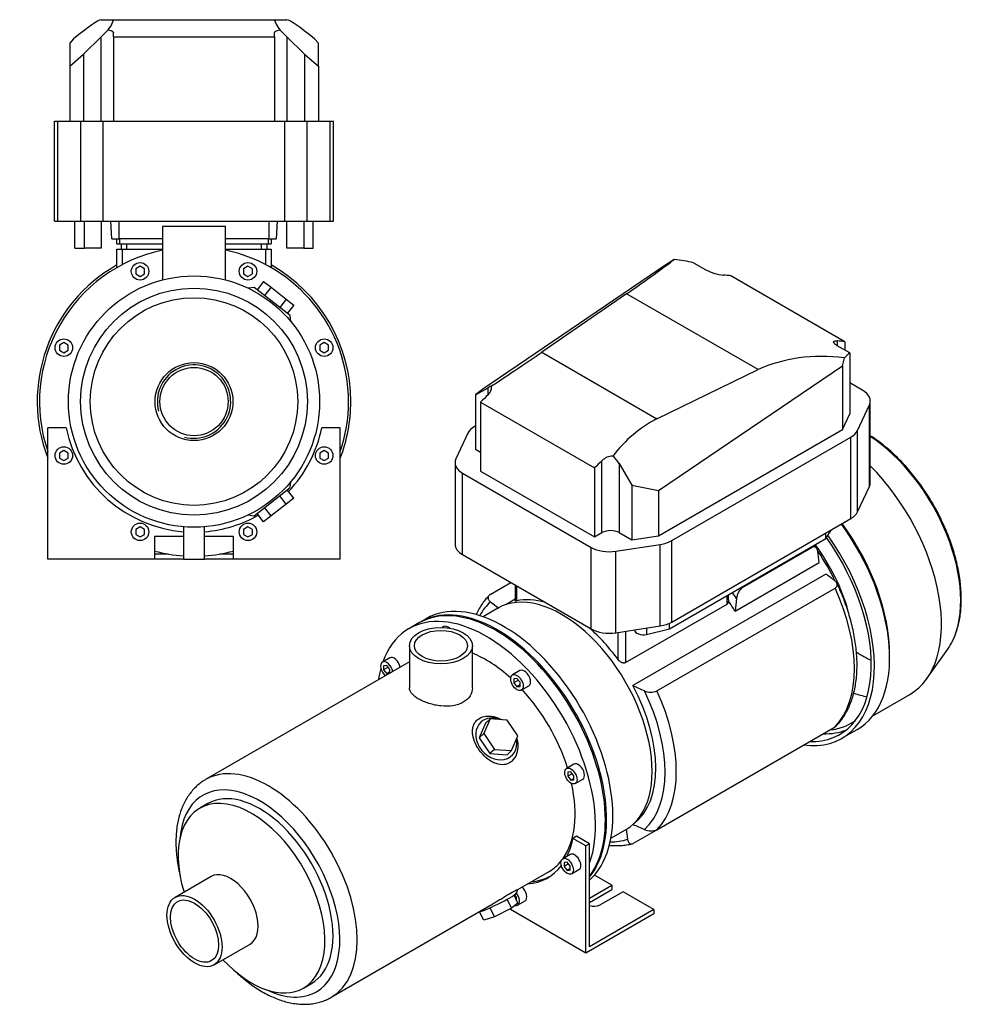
# Model space of a CAD drawing. Header units: millimetres. Extents: x 47 to 1176, y 12 to 803.
# Tile 2 of 2: x 636 to 1176, y 12 to 574. Entities that reach past the tile are written whole.
import ezdxf

# ---------------------------------------------------------------- set-up
doc = ezdxf.new("R2010")
doc.units = ezdxf.units.MM
for name, color, linetype in [('CARCASSA_MEC_90', 7, 'Continuous'), ('COPRIVENTOLA_MEC', 7, 'Continuous'), ('CORPO_MH_3-5_[7]', 7, 'Continuous'), ('FLANGIA_MOTORE_T', 7, 'Continuous'), ('STAFFA_3-5-9_INT', 7, 'Continuous'), ('VFD_SEMPL', 7, 'Continuous')]:
    doc.layers.add(name, color=color, linetype=linetype)

# ---------------------------------------------------------------- blocks, each defined once
blk = doc.blocks.new('SE')
at = {"layer": 'CARCASSA_MEC_90', "color": 7, "linetype": 'Continuous'}
for p, q in [((1049.22, 250.12), (1088.75, 272.95)), ((1044.95, 236.66), (1093.03, 264.42)), ((905.08, 246.1), (916.92, 252.94)), ((1096.84, 257.82), (986.53, 194.13)), ((919.26, 251.59), (919.26, 242.5)), ((920.14, 251.08), (920.14, 242.5)), ((1000.33, 191.11), (1102.09, 249.86)), ((905.24, 241.98), (909.96, 238.41)), ((919.26, 243.41), (913.97, 240.35)), ((1040.35, 240.73), (1040.35, 245.53)), ((1041.23, 243.17), (1041.23, 246.04)), ((1045.74, 243.9), (1044.95, 236.66)), ((982.37, 207.25), (1040.35, 240.73)), ((982.37, 225.15), (982.37, 207.25)), ((978.13, 209.03), (978.13, 224.49)), ((1000.33, 111.91), (1102.09, 170.65)), ((986.47, 114.78), (986.65, 114.88)), ((982.79, 112.22), (983.52, 106.41)), ((987, 104.21), (1000.33, 111.91))]:
    blk.add_line(p, q, dxfattribs=at)
for centre, radius, start, end in [((285.59, 166.22), 813.39, 6.93431, 7.38313), ((608.07, -392.34), 813.39, 52.61687, 53.06569), ((1054.33, 243.18), 8.62, 126.351, 175.2134), ((1039.34, 242.32), 1.89, 302.4688, 0.1836), ((1478.71, 1304.17), 1214.25, 246.08791, 246.43153), ((996.87, 199.03), 8.65, 244.8702, 293.5654), ((1478.71, 1224.97), 1214.25, 246.08791, 246.43153), ((996.87, 119.8), 8.62, 244.7866, 293.649)]:
    blk.add_arc(centre, radius, start, end, dxfattribs=at)
for centre, major_axis, start_param, end_param in [((1054.46, 237.75), (-41.5, 71.88), -1.409461, -1.403895), ((1063.33, 242.87), (-35, 60.62), 4.288973, 4.910665), ((1061.21, 241.65), (-36.25, 62.79), 4.578267, 4.846001), ((1014.93, 214.93), (-41.5, 71.88), -1.409461, -1.403895), ((1054.46, 237.75), (41.5, -71.88), 0.161335, 1.409461), ((949.22, 176.99), (-39.43, 68.3), 0.123076, 0.332793), ((949.13, 176.94), (-36.25, 62.79), 5.74462, 6.098847), ((1010.65, 212.46), (-36.25, 62.79), 4.764971, 4.858829), ((1011.45, 212.92), (-39.43, 68.3), -1.44772, -1.395062), ((949.13, 176.94), (-36.25, 62.79), 4.896727, 5.250954), ((948.43, 176.53), (36.25, -62.79), 0.067278, 1.518214), ((949.22, 176.99), (39.43, -68.3), 0.123076, 1.44772), ((952.7, 179), (41.5, -71.88), 0.161335, 1.409461), ((949.22, 176.99), (39.43, -68.3), 5.950393, 6.160109)]:
    blk.add_ellipse(centre, major_axis=major_axis, ratio=0.57735, start_param=start_param, end_param=end_param, dxfattribs=at)
for points, knots in [([(1092.24, 270.74), (1092.17, 271.23), (1092.06, 271.67), (1091.79, 272.25), (1091.68, 272.43), (1091.44, 272.74), (1091.31, 272.87), (1091.01, 273.1), (1090.84, 273.19), (1090.48, 273.31), (1090.29, 273.35), (1089.98, 273.35), (1089.88, 273.34), (1089.66, 273.31), (1089.55, 273.28), (1089.22, 273.18), (1088.99, 273.08), (1088.75, 272.95)], [0, 0, 0, 0, 0.25, 0.25, 0.375, 0.375, 0.5, 0.5, 0.625, 0.625, 0.75, 0.75, 0.8125, 0.8125, 0.875, 0.875, 1, 1, 1, 1]), ([(1091.64, 272.47), (1091.53, 272.63), (1091.11, 273.25), (1090.66, 273.88), (1090.3, 274.38)], [0, 0, 0, 0, 0.00503941, 0.02296517, 0.02296517, 0.02296517, 0.02296517]), ([(1102.09, 249.86), (1102.32, 249.99), (1102.52, 250.14), (1102.85, 250.45), (1102.99, 250.63), (1103.2, 250.98), (1103.27, 251.16), (1103.34, 251.54), (1103.35, 251.72), (1103.3, 252.1), (1103.25, 252.28), (1103.1, 252.65), (1103, 252.83), (1102.76, 253.17), (1102.62, 253.34), (1102.29, 253.67), (1102.12, 253.82), (1101.92, 253.97)], [0, 0, 0, 0, 0.125, 0.125, 0.25, 0.25, 0.375, 0.375, 0.5, 0.5, 0.625, 0.625, 0.75, 0.75, 0.875, 0.875, 1, 1, 1, 1]), ([(1102.73, 171.17), (1103.39, 171.86), (1104.65, 173.18), (1106.55, 175.71), (1108.33, 178.56), (1109.91, 181.66), (1111.28, 184.98), (1112.42, 188.52), (1113.33, 192.25), (1114, 196.16), (1114.44, 200.23), (1114.64, 204.45), (1114.6, 208.8), (1114.32, 213.25), (1113.81, 217.79), (1113.07, 222.41), (1112.1, 227.08), (1110.91, 231.79), (1109.51, 236.51), (1107.89, 241.25), (1106.08, 245.93), (1104.42, 249.82), (1103.44, 251.88), (1103.09, 252.6)], [0, 0, 0, 0, 0.038609, 0.086267, 0.134299, 0.182743, 0.231593, 0.280806, 0.330318, 0.380054, 0.429942, 0.479921, 0.52994, 0.579959, 0.629954, 0.679914, 0.729831, 0.779706, 0.82954, 0.879338, 0.929103, 0.978843, 1, 1, 1, 1]), ([(904.43, 245.58), (903.77, 244.89), (902.51, 243.58), (900.61, 241.05), (898.83, 238.2), (897.72, 236.02), (897.18, 234.82), (897.12, 234.69)], [0, 0, 0, 0, 0.0385463, 0.0862138, 0.1342564, 0.1827107, 0.1884423, 0.1884423, 0.1884423, 0.1884423]), ([(905.08, 246.1), (904.84, 245.97), (904.65, 245.82), (904.31, 245.5), (904.17, 245.33), (903.97, 244.98), (903.9, 244.79), (903.82, 244.42), (903.82, 244.23), (903.86, 243.86), (903.91, 243.67), (904.06, 243.31), (904.16, 243.13), (904.4, 242.78), (904.55, 242.61), (904.87, 242.29), (905.05, 242.13), (905.24, 241.98)], [0, 0, 0, 0, 0.125, 0.125, 0.25, 0.25, 0.375, 0.375, 0.5, 0.5, 0.625, 0.625, 0.75, 0.75, 0.875, 0.875, 1, 1, 1, 1]), ([(920.14, 242.5), (919.88, 242.45), (919.68, 242.42), (919.45, 242.41), (919.39, 242.41), (919.31, 242.43), (919.28, 242.45), (919.27, 242.48), (919.26, 242.49), (919.26, 242.49)], [0, 0, 0, 0, 0.25, 0.25, 0.375, 0.375, 0.5, 0.5, 0.5325569, 0.5325569, 0.5325569, 0.5325569]), ([(982.37, 207.25), (982.21, 207.16), (982.04, 207.1), (981.68, 207.02), (981.48, 207.01), (981.09, 207.04), (980.89, 207.07), (980.49, 207.18), (980.29, 207.26), (979.91, 207.44), (979.72, 207.55), (979.36, 207.79), (979.18, 207.92), (978.68, 208.35), (978.38, 208.67), (978.13, 209.03)], [0, 0, 0, 0, 0.125, 0.125, 0.25, 0.25, 0.375, 0.375, 0.5, 0.5, 0.625, 0.625, 0.75, 0.75, 1, 1, 1, 1]), ([(1102.76, 171.17), (1102.74, 171.15), (1102.71, 171.12), (1102.52, 170.94), (1102.32, 170.79), (1102.09, 170.65)], [0.8566348, 0.8566348, 0.8566348, 0.8566348, 0.875, 0.875, 1, 1, 1, 1]), ([(973.08, 103.03), (974.13, 102.92), (976.35, 102.77), (979.66, 102.82), (983.08, 103.17), (985.07, 103.62), (986.24, 103.89)], [0.810659, 0.810659, 0.810659, 0.810659, 0.8540649, 0.9032224, 0.951961, 1, 1, 1, 1]), ([(983.52, 106.41), (983.58, 105.92), (983.7, 105.48), (983.96, 104.91), (984.07, 104.73), (984.31, 104.42), (984.44, 104.28), (984.74, 104.06), (984.91, 103.96), (985.27, 103.84), (985.46, 103.81), (985.77, 103.81), (985.88, 103.82), (986.09, 103.85), (986.2, 103.87), (986.53, 103.97), (986.77, 104.07), (987, 104.21)], [0, 0, 0, 0, 0.25, 0.25, 0.375, 0.375, 0.5, 0.5, 0.625, 0.625, 0.75, 0.75, 0.8125, 0.8125, 0.875, 0.875, 1, 1, 1, 1])]:
    blk.add_open_spline(points, degree=3, knots=knots, dxfattribs=at)
blk.add_open_spline([(1041.23, 243.17), (1041.23, 242.89), (1041.23, 242.61), (1041.22, 242.33)], degree=3, dxfattribs=at)
at = {"layer": 'COPRIVENTOLA_MEC', "color": 7, "linetype": 'Continuous'}
for p, q in [((1154.5, 198.16), (1166.41, 215.02)), ((1133.23, 210.11), (1133.23, 211.99)), ((1123.62, 176.93), (1144.75, 189.13)), ((1105.99, 164.1), (1114.68, 169.12))]:
    blk.add_line(p, q, dxfattribs=at)
for centre, major_axis, start_param, end_param in [((1118.5, 274.73), (-39.15, 67.81), 3.509237, 5.431673), ((1101.12, 264.69), (-43.63, 75.56), 3.141593, 5.149732), ((1069.91, 246.67), (-44.78, 77.55), 3.141593, 4.897445), ((1071.53, 247.61), (-43.63, 75.56), 3.926991, 4.902382), ((1061.21, 241.65), (-44.78, 77.55), 2.725859, 4.878242), ((1061.21, 241.65), (-43.52, 75.39), 2.796644, 4.874897), ((1118.5, 274.73), (-39.15, 67.81), 3.401888, 3.509237), ((1117.07, 273.9), (-38.19, 66.15), -3.978979, -3.822098), ((1100.81, 264.51), (-42.37, 73.4), -3.727248, -3.594739), ((1068.99, 246.14), (-42.38, 73.4), 2.882539, 3.199703), ((1068.99, 246.14), (-43.52, 75.39), 2.796644, 3.05212)]:
    blk.add_ellipse(centre, major_axis=major_axis, ratio=0.57735, start_param=start_param, end_param=end_param, dxfattribs=at)
blk.add_open_spline([(1169.23, 219.84), (1169.39, 220.14), (1170.02, 221.32), (1171.01, 223.84), (1172.11, 227.19), (1172.98, 230.78), (1173.61, 234.54), (1174.02, 238.47), (1174.19, 242.54), (1174.12, 246.74), (1173.82, 251.05), (1173.3, 255.45), (1172.54, 259.93), (1171.56, 264.46), (1170.36, 269.03), (1168.95, 273.62), (1167.33, 278.22), (1165.51, 282.79), (1163.5, 287.33), (1161.31, 291.82), (1158.93, 296.23), (1156.4, 300.56), (1153.7, 304.78), (1150.86, 308.88), (1147.89, 312.84), (1144.8, 316.64), (1141.59, 320.27), (1138.29, 323.72), (1134.9, 326.97), (1131.44, 330), (1127.92, 332.81), (1124.82, 335.05), (1122.9, 336.32), (1122.17, 336.79)], degree=3, knots=[0, 0, 0, 0, 0.0073902, 0.0340548, 0.0608542, 0.0877608, 0.1147453, 0.1417804, 0.1688439, 0.1959187, 0.22299, 0.2500513, 0.2770989, 0.3041314, 0.3311488, 0.358152, 0.3851425, 0.4121224, 0.4390938, 0.4660591, 0.4930208, 0.5199813, 0.5469431, 0.5739078, 0.6008782, 0.6278568, 0.654846, 0.6818483, 0.7088661, 0.7359014, 0.7629557, 0.7900299, 0.8065247, 0.8065247, 0.8065247, 0.8065247], dxfattribs=at)
at = {"layer": 'CORPO_MH_3-5_[7]', "color": 7, "linetype": 'Continuous'}
for p, q in [((864.35, 229.9), (858.69, 226.63)), ((878.54, 227.83), (877.6, 227.3)), ((858.94, 216.91), (858.94, 192.91)), ((894.94, 192.91), (894.94, 216.91)), ((847.73, 210.05), (843.49, 207.6)), ((858.94, 207.72), (742.49, 140.49)), ((845.99, 205.63), (844.22, 205.47)), ((844.22, 205.47), (844.22, 203.11)), ((846.81, 204.6), (844.22, 203.11)), ((844.22, 203.11), (845.99, 200.91)), ((847.75, 203.43), (845.99, 205.63)), ((847.75, 201.26), (847.75, 203.43)), ((922.1, 202.68), (917.86, 200.23)), ((847.75, 201.93), (845.99, 200.91)), ((845.99, 200.91), (847.36, 201.03)), ((920.36, 198.26), (918.59, 198.1)), ((918.59, 198.1), (918.59, 195.74)), ((921.18, 197.24), (918.59, 195.74)), ((922.13, 196.06), (920.36, 198.26)), ((918.59, 195.74), (920.36, 193.54)), ((922.13, 194.56), (920.36, 193.54)), ((920.36, 193.54), (922.13, 193.7)), ((922.13, 193.7), (922.13, 196.06)), ((922.86, 191.57), (927.1, 194.02)), ((905.07, 175.12), (901.41, 166.72)), ((905.07, 175.12), (902.46, 172.77)), ((914.84, 174.48), (905.07, 175.12)), ((920.96, 165.44), (914.84, 174.48)), ((902.46, 172.77), (898.8, 164.37)), ((901.41, 166.72), (898.8, 164.37)), ((898.8, 164.37), (904.91, 155.33)), ((901.41, 166.72), (907.52, 157.68)), ((917.3, 157.04), (920.96, 165.44)), ((907.52, 157.68), (904.91, 155.33)), ((907.52, 157.68), (917.3, 157.04)), ((904.91, 155.33), (914.68, 154.68)), ((917.3, 157.04), (914.68, 154.68)), ((952.91, 149.32), (948.67, 146.87)), ((951.17, 144.9), (949.4, 144.74)), ((949.4, 144.74), (949.4, 142.39)), ((951.99, 143.88), (949.4, 142.39)), ((949.4, 142.39), (951.17, 140.19)), ((952.93, 142.7), (951.17, 144.9)), ((952.93, 141.21), (951.17, 140.19)), ((952.93, 140.34), (952.93, 142.7)), ((953.67, 138.21), (957.91, 140.66)), ((951.17, 140.19), (952.93, 140.34)), ((743.79, 126.81), (739.16, 124.13)), ((745.68, 85.17), (725.1, 73.29)), ((920.87, 77.77), (938.69, 88.07)), ((920.96, 69.93), (918.7, 74.58)), ((920.26, 75.97), (920.89, 77.77)), ((814.24, 16.21), (904.91, 68.56)), ((917.3, 67.05), (914.79, 72.2)), ((920.96, 69.93), (917.3, 67.05)), ((901.41, 60.19), (899.06, 65.02)), ((907.52, 62.18), (901.41, 60.19)), ((907.52, 62.18), (905.01, 67.35)), ((917.3, 67.05), (907.52, 62.18)), ((747.35, 34.75), (767.93, 46.63)), ((798.41, 21.5), (803.04, 24.18))]:
    blk.add_line(p, q, dxfattribs=at)
for centre, major_axis, ratio, start_param, end_param in [((908.48, 153.47), (44.13, -76.43), 0.57735, 0.241164, 3.141593), ((902.82, 150.2), (44.13, -76.43), 0.57735, 0.45581, 3.593987), ((881.04, 223.5), (2.5, -4.33), 0.57735, 2.083393, 3.141593), ((845.99, 203.27), (-2.5, 4.33), 0.57735, 4.160308, 6.283185), ((850.23, 205.72), (2.5, -4.33), 0.57735, 1.018715, 3.141593), ((902.82, 150.2), (35.88, -62.14), 0.57735, 2.076031, 2.512145), ((902.82, 150.2), (44.13, -76.43), 0.57735, 3.660226, 3.763049), ((845.99, 203.27), (-2.5, 4.33), 0.57735, 0, 2.122878), ((924.6, 198.35), (2.5, -4.33), 0.57735, 0, 3.141593), ((902.82, 150.2), (35.88, -62.14), 0.57735, 1.202887, 1.938706), ((908.57, 163.73), (-8.7, 9.66), 0.810411, 5.253429, 6.283185), ((908.57, 163.73), (-8.7, 9.66), 0.810411, 0, 4.056698), ((778.37, 78.35), (-35.88, 62.14), 0.57735, 3.141593, 6.283185), ((955.41, 144.99), (2.5, -4.33), 0.57735, 0, 3.141593), ((773.42, 75.49), (32.38, -56.08), 0.57735, 0, 3.835482), ((778.37, 78.35), (-35.88, 62.14), 0.57735, 0, 0.000107), ((902.82, 150.2), (35.88, -62.14), 0.57735, 0.25816, 1.065562), ((773.42, 75.49), (29.62, -51.31), 0.57735, 0, 3.141593), ((768.78, 72.82), (29.62, -51.31), 0.57735, 0, 4.327423), ((902.82, 150.2), (35.88, -62.14), 0.57735, 0, 0.21901), ((756.81, 65.9), (11.12, -19.27), 0.57735, 0, 3.141593), ((908.57, 70.43), (11.69, 5.69), 0.099506, 3.627919, 6.183016), ((768.78, 72.82), (29.62, -51.31), 0.57735, 5.097355, 6.283185), ((773.42, 75.49), (32.38, -56.08), 0.57735, 5.589296, 6.283185), ((778.37, 78.35), (-35.88, 62.14), 0.57735, 3.137056, 3.141593)]:
    blk.add_ellipse(centre, major_axis=major_axis, ratio=ratio, start_param=start_param, end_param=end_param, dxfattribs=at)
for centre, major_axis in [((876.94, 216.91), (-18, 0)), ((876.94, 216.91), (-15.15, 0)), ((920.36, 195.9), (-2.5, 4.33)), ((951.17, 142.54), (-2.5, 4.33)), ((736.22, 54.02), (11.13, -19.27)), ((736.22, 54.02), (9.74, -16.87))]:
    blk.add_ellipse(centre, major_axis=major_axis, ratio=0.57735, dxfattribs=at)
for points, knots in [([(894.94, 192.91), (894.94, 192.91), (894.94, 192.91), (894.94, 191.32), (894.47, 189.71), (892.68, 186.86), (891.34, 185.59), (888.84, 184.15), (887.91, 183.73), (885.95, 183.07), (884.91, 182.82), (881.63, 182.3), (879.3, 182.28), (875.76, 182.65), (874.6, 182.83), (872.3, 183.32), (871.16, 183.62), (868.98, 184.31), (867.95, 184.7), (865.98, 185.55), (865.05, 186.01), (862.55, 187.45), (861.2, 188.52), (859.86, 190.14), (859.51, 190.7), (859.05, 191.8), (858.94, 192.35), (858.94, 192.91), (858.94, 192.91), (858.94, 192.92)], [0.1249858, 0.1249858, 0.1249858, 0.1249858, 0.125, 0.125, 0.1875, 0.1875, 0.25, 0.25, 0.28125, 0.28125, 0.3125, 0.3125, 0.375, 0.375, 0.40625, 0.40625, 0.4375, 0.4375, 0.46875, 0.46875, 0.5, 0.5, 0.5625, 0.5625, 0.59375, 0.59375, 0.625, 0.625, 0.6251231, 0.6251231, 0.6251231, 0.6251231]), ([(917.44, 151.01), (916.83, 150.48), (916.18, 150.05), (914.78, 149.4), (914.02, 149.18), (911.68, 148.85), (910.02, 149.07), (907.6, 149.92), (906.79, 150.29), (905.23, 151.16), (904.48, 151.66), (902.25, 153.37), (900.9, 154.71), (898.49, 157.73), (897.49, 159.33), (895.91, 162.69), (895.37, 164.38), (894.99, 166.89), (894.94, 167.7), (895, 169.27), (895.11, 170.05), (895.51, 171.51), (895.8, 172.19), (896.56, 173.45), (897.04, 174.04), (898.72, 175.55), (900.21, 176.25), (902.7, 176.73), (903.58, 176.79), (905.37, 176.75), (906.27, 176.64), (908.76, 176.1), (910.31, 175.51), (911.75, 174.71)], [0, 0, 0, 0, 0.03125, 0.03125, 0.0625, 0.0625, 0.125, 0.125, 0.15625, 0.15625, 0.1875, 0.1875, 0.25, 0.25, 0.3125, 0.3125, 0.375, 0.375, 0.40625, 0.40625, 0.4375, 0.4375, 0.46875, 0.46875, 0.5, 0.5, 0.5625, 0.5625, 0.59375, 0.59375, 0.625, 0.625, 0.6792325, 0.6792325, 0.6792325, 0.6792325]), ([(920.33, 163.89), (920.65, 162.73), (920.84, 161.54), (920.96, 158.56), (920.71, 156.74), (919.56, 153.53), (918.64, 152.08), (917.44, 151.01)], [0.8346005, 0.8346005, 0.8346005, 0.8346005, 0.875, 0.875, 0.9375, 0.9375, 1, 1, 1, 1]), ([(742.51, 140.45), (741.87, 140.09), (740.52, 139.31), (738.33, 137.63), (736.1, 135.56), (734.06, 133.22), (732.22, 130.64), (730.58, 127.83), (729.16, 124.8), (727.97, 121.54), (727.01, 118.09), (726.28, 114.44), (725.8, 110.63), (725.57, 106.67), (725.58, 102.58), (725.83, 98.39), (726.32, 94.12), (727.05, 89.78), (727.72, 86.73), (728.11, 85.12), (728.15, 84.99)], [0, 0, 0, 0, 0.0132966, 0.0334114, 0.053552, 0.0738077, 0.0942541, 0.114945, 0.1359076, 0.1571405, 0.1786166, 0.200291, 0.2221106, 0.2440237, 0.2659865, 0.2879625, 0.309926, 0.331865, 0.3537741, 0.3557891, 0.3557891, 0.3557891, 0.3557891]), ([(904.9, 68.56), (904.97, 68.6), (905.04, 68.64), (905.88, 69.12), (906.66, 69.59), (908.25, 70.56), (909.06, 71.07), (910.69, 72.09), (911.49, 72.59), (913.07, 73.58), (913.86, 74.06), (916.08, 75.4), (917.41, 76.15), (918.94, 76.94), (919.39, 77.16), (920.1, 77.49), (920.37, 77.61), (920.79, 77.78), (920.9, 77.81), (920.9, 77.8)], [0.3721818, 0.3721818, 0.3721818, 0.3721818, 0.375, 0.375, 0.40625, 0.40625, 0.4375, 0.4375, 0.46875, 0.46875, 0.5, 0.5, 0.5625, 0.5625, 0.59375, 0.59375, 0.625, 0.625, 0.6619883, 0.6619883, 0.6619883, 0.6619883]), ([(759.95, 30.65), (760.31, 30.31), (761.77, 28.96), (764.38, 26.7), (767.81, 24.02), (771.3, 21.58), (774.83, 19.39), (778.4, 17.47), (781.99, 15.83), (785.57, 14.48), (789.14, 13.44), (792.68, 12.71), (796.15, 12.29), (799.54, 12.2), (802.83, 12.42), (806, 12.96), (809, 13.8), (811.75, 14.87), (813.25, 15.69), (814.04, 16.12)], [0.6519425, 0.6519425, 0.6519425, 0.6519425, 0.6591467, 0.6810753, 0.7030465, 0.7250611, 0.7471168, 0.7692055, 0.7913102, 0.8133957, 0.8354202, 0.8573302, 0.8790647, 0.9005647, 0.921785, 0.9427057, 0.9633391, 0.983729, 1, 1, 1, 1])]:
    blk.add_open_spline(points, degree=3, knots=knots, dxfattribs=at)
at = {"layer": 'FLANGIA_MOTORE_T', "color": 7, "linetype": 'Continuous'}
for p, q in [((909.45, 238.33), (901.01, 233.45)), ((868.59, 232.34), (865.06, 230.3)), ((974.01, 107.01), (982.45, 111.89))]:
    blk.add_line(p, q, dxfattribs=at)
for centre, major_axis, start_param, end_param in [((945.95, 175.11), (36.5, -63.22), 0, 3.141593), ((909.18, 153.88), (44.12, -76.43), 0.219659, 3.149605), ((912.72, 155.92), (44.12, -76.43), 0.121401, 3.141593)]:
    blk.add_ellipse(centre, major_axis=major_axis, ratio=0.57735, start_param=start_param, end_param=end_param, dxfattribs=at)
at = {"layer": 'STAFFA_3-5-9_INT', "color": 7, "linetype": 'Continuous'}
for p, q in [((954.42, 108.16), (952.3, 106.94)), ((959.74, 102.64), (952.3, 106.94)), ((961.86, 103.87), (954.42, 108.16)), ((961.86, 103.87), (959.74, 102.64)), ((959.74, 41.4), (959.74, 102.64)), ((961.86, 45.08), (961.86, 103.87)), ((950.79, 97.79), (946.54, 95.34)), ((949.04, 93.37), (947.28, 93.21)), ((947.28, 93.21), (947.28, 90.86)), ((949.86, 92.35), (947.28, 90.86)), ((947.28, 90.86), (949.04, 88.66)), ((950.81, 91.17), (949.04, 93.37)), ((950.81, 88.81), (950.81, 91.17)), ((950.81, 89.68), (949.04, 88.66)), ((949.04, 88.66), (950.81, 88.81)), ((951.54, 86.68), (955.79, 89.13)), ((974.59, 80.19), (964.62, 85.95)), ((961.86, 72.84), (974.59, 80.19)), ((974.59, 80.19), (974.59, 77.74)), ((919.06, 74.56), (918.78, 74.4)), ((920.01, 73.38), (918.92, 74.73)), ((920.01, 71.89), (920.01, 73.38)), ((961.86, 70.39), (974.59, 77.74)), ((980.95, 76.51), (967.8, 68.92)), ((998.63, 66.31), (980.95, 76.51)), ((920.01, 71.89), (920.01, 71.89)), ((920.74, 68.9), (924.98, 71.35)), ((916.61, 66.31), (916.61, 66.71)), ((959.74, 41.4), (916.61, 66.31)), ((998.63, 63.86), (959.74, 41.4)), ((998.63, 66.31), (961.86, 45.08)), ((998.63, 66.31), (998.63, 63.86))]:
    blk.add_line(p, q, dxfattribs=at)
for centre, major_axis, start_param, end_param in [((900.7, 148.98), (-37.25, 64.52), 3.514775, 3.724263), ((953.29, 93.46), (-2.5, 4.33), 3.141593, 6.283185), ((900.7, 148.98), (-37.25, 64.52), 2.869041, 3.382098), ((902.82, 150.2), (-37.25, 64.52), 2.869041, 3.113115), ((922.48, 75.68), (-2.5, 4.33), 3.141593, 5.26447), ((918.24, 73.23), (2.5, -4.33), 0, 1.815566), ((918.24, 73.23), (2.5, -4.33), 5.830585, 6.283185), ((964.62, 70.76), (4.5, 0), 4.052757, 5.497787)]:
    blk.add_ellipse(centre, major_axis=major_axis, ratio=0.57735, start_param=start_param, end_param=end_param, dxfattribs=at)
blk.add_ellipse((949.04, 91.01), major_axis=(2.5, -4.33), ratio=0.57735, dxfattribs=at)
at = {"layer": 'VFD_SEMPL', "color": 7, "linetype": 'Continuous'}
for p, q in [((1005.92, 434.68), (900.84, 363.44)), ((1010.25, 437.45), (1005.92, 434.68)), ((1021.19, 435.57), (1028.33, 431.45)), ((1107.66, 390.45), (1042.6, 428.01)), ((983.02, 417.83), (934.55, 384.48)), ((1058.06, 374.5), (983.02, 417.83)), ((1103.28, 390.9), (1103.28, 388.18)), ((1110.42, 384.06), (1103.28, 388.18)), ((1107.66, 390.45), (1107.66, 385.65)), ((934.55, 384.48), (1000.3, 346.52)), ((1110.42, 384.06), (1110.42, 349.19)), ((1001.25, 305.47), (1106.32, 376.71)), ((1106.32, 376.71), (1107.49, 381.32)), ((1106.32, 376.71), (1106.32, 340.36)), ((1000.3, 346.52), (1058.06, 374.5)), ((1117.87, 362.6), (1110.42, 366.9)), ((896.74, 360.08), (903.88, 364.16)), ((900.84, 363.44), (896.74, 360.08)), ((896.74, 360.08), (896.74, 328.85)), ((903.88, 360.18), (903.88, 364.16)), ((899.63, 355.99), (964.69, 318.43)), ((899.63, 355.99), (899.63, 316.56)), ((1114.87, 339.8), (1121.66, 354.43)), ((1121.66, 307.89), (1121.66, 354.43)), ((1122.16, 310.08), (1122.16, 356.62)), ((1106.32, 340.36), (1110.42, 349.19)), ((892.29, 338.23), (885.5, 323.61)), ((896.74, 342.41), (896.08, 342.02)), ((1001.25, 279.7), (1106.32, 340.36)), ((1114.87, 293.26), (1114.87, 339.8)), ((1008.79, 276.95), (1111.08, 336.01)), ((1111.08, 289.47), (1111.08, 336.01)), ((899.63, 327.18), (896.74, 328.85)), ((885, 321.42), (885, 274.88)), ((968.93, 281.45), (968.93, 322.62)), ((978.83, 320.89), (985.97, 308.56)), ((978.83, 320.89), (978.83, 281.45)), ((889.29, 268.9), (889.29, 315.44)), ((889.29, 315.44), (962.74, 273.03)), ((899.63, 316.56), (964.69, 279)), ((964.69, 318.43), (964.69, 279)), ((985.97, 308.56), (985.97, 277.33)), ((985.97, 308.56), (1001.25, 305.47)), ((1001.25, 305.47), (1001.25, 279.7)), ((1114.87, 293.26), (1121.66, 307.89)), ((1008.79, 230.41), (1111.08, 289.47)), ((964.69, 279), (968.93, 281.45)), ((978.83, 281.45), (985.97, 277.33)), ((1096.76, 278.09), (1100.06, 283.1)), ((1096.76, 278.09), (1096.76, 281.2)), ((985.97, 277.33), (1001.25, 279.7)), ((1007.47, 226.54), (1096.76, 278.09)), ((1008.79, 230.41), (1008.79, 276.95)), ((962.74, 226.49), (962.74, 273.03)), ((976.89, 270.84), (1002.22, 274.76)), ((976.89, 224.3), (976.89, 270.84)), ((1002.22, 228.22), (1002.22, 274.76)), ((889.29, 268.9), (962.74, 226.49)), ((976.89, 224.3), (1002.22, 228.22)), ((994.39, 227.01), (994.39, 223.38)), ((994.39, 223.38), (1007.47, 226.54)), ((1007.47, 226.54), (1007.47, 229.73))]:
    blk.add_line(p, q, dxfattribs=at)
for centre, radius, start, end in [((1040.85, 455.02), 26.68, 242.0197, 264.3671), ((900.48, 364.38), 5.4, 308.9738, 8.5233), ((975.46, 315.66), 9.54, 92.197, 133.1161)]:
    blk.add_arc(centre, radius, start, end, dxfattribs=at)
for centre, major_axis, ratio, start_param, end_param in [((875.27, 355.94), (143.84, 90.12), 0.041169, -0.750318, -0.379556), ((947.57, 314.2), (163.37, 51.67), 0.697902, 0.897874, 0.969519), ((986.6, 291.67), (75, 129.9), 0.57735, 0.229193, 0.277062), ((1051.66, 254.11), (75, 129.9), 0.57735, 0.229193, 0.277062), ((830.25, 324.96), (143.84, 90.12), 0.041169, -1.043574, -0.785676), ((1162.99, 189.83), (-114.19, 179.64), 0.599566, 5.82996, 6.200723), ((1090.69, 231.57), (29.18, 155.85), 0.218386, 0.252993, 0.324638), ((937.24, 263.19), (75, 129.9), 0.57735, 1.105382, 1.147867), ((898.93, 360.81), (7, 4.39), 0.037727, 0.149736, 0.761758), ((1107.51, 356.62), (-14.65, 0), 0.57735, 2.879793, 3.926991), ((1109.29, 163.86), (114.19, -179.64), 0.599566, 3.094487, 3.352385), ((906.44, 336.04), (-14.65, 0), 0.57735, 5.497787, 6.021386), ((1100.72, 341.99), (14.65, 0), 0.57735, 5.497787, 6.021386), ((899.65, 321.42), (14.65, 0), 0.57735, 2.879793, 3.926991), ((1002.3, 225.63), (75, 129.9), 0.57735, 1.105382, 1.147867), ((973.88, 317.53), (-4.6, 8.76), 0.601958, 4.779828, 5.39185), ((1107.51, 310.08), (-14.65, 0), 0.57735, 2.879793, 3.141593), ((1100.72, 295.45), (14.65, 0), 0.57735, 5.497787, 6.021386), ((973.88, 278.6), (7, 0), 0.57735, 0.785398, 2.356194), ((998.43, 282.93), (14.65, 0), 0.57735, 4.974188, 5.497787), ((899.65, 274.88), (14.65, 0), 0.57735, 3.141593, 3.926991), ((973.1, 279.01), (-14.65, 0), 0.57735, 0.785398, 1.832596), ((973.1, 232.47), (-14.65, 0), 0.57735, 0.785398, 1.832596), ((992.46, 226.05), (5, 0), 0.57735, 3.178568, 5.10883), ((998.43, 236.39), (14.65, 0), 0.57735, 4.974188, 5.497787)]:
    blk.add_ellipse(centre, major_axis=major_axis, ratio=ratio, start_param=start_param, end_param=end_param, dxfattribs=at)
blk.add_open_spline([(1103.28, 388.18), (1102.93, 388.38), (1102.63, 388.58), (1102.1, 388.97), (1101.88, 389.16), (1101.53, 389.52), (1101.41, 389.68), (1101.25, 390), (1101.22, 390.14), (1101.25, 390.39), (1101.31, 390.5), (1101.51, 390.68), (1101.65, 390.75), (1101.92, 390.83), (1102.02, 390.85), (1102.23, 390.89), (1102.34, 390.9), (1102.71, 390.92), (1102.98, 390.92), (1103.28, 390.9)], degree=3, knots=[0, 0, 0, 0, 0.125, 0.125, 0.25, 0.25, 0.375, 0.375, 0.5, 0.5, 0.625, 0.625, 0.75, 0.75, 0.8125, 0.8125, 0.875, 0.875, 1, 1, 1, 1], dxfattribs=at)
blk = doc.blocks.new('SE4')
at = {"layer": 'CARCASSA_MEC_90', "color": 7, "linetype": 'Continuous'}
for p, q in [((694.42, 443.27), (694.42, 446.27)), ((697.42, 446.27), (697.42, 443.27)), ((774.42, 443.27), (774.42, 446.27)), ((777.42, 446.27), (777.42, 443.27)), ((691.92, 432.77), (691.92, 443.27)), ((691.92, 443.27), (694.92, 443.27)), ((694.92, 443.27), (717.92, 443.27)), ((694.92, 443.27), (694.92, 434.41)), ((753.92, 443.27), (776.92, 443.27)), ((776.92, 434.41), (776.92, 443.27)), ((776.92, 443.27), (779.92, 443.27)), ((779.92, 443.27), (779.92, 432.77))]:
    blk.add_line(p, q, dxfattribs=at)
at = {"layer": 'COPRIVENTOLA_MEC', "color": 7, "linetype": 'Continuous'}
for start, end in [(119.4291, 201.1816), (0, 60.5709), (338.8184, 0), (255.4481, 256.294), (283.706, 284.5519)]:
    blk.add_arc((735.92, 356.27), 89.55, start, end, dxfattribs=at)
at = {"layer": 'CORPO_MH_3-5_[7]', "color": 7, "linetype": 'Continuous'}
for p, q in [((753.92, 456.27), (717.92, 456.27)), ((717.92, 456.27), (717.92, 425.73)), ((753.92, 425.74), (753.92, 456.27)), ((705.11, 433.53), (702.61, 432.08)), ((707.61, 432.08), (705.11, 433.53)), ((766.73, 433.53), (764.23, 432.08)), ((769.23, 432.08), (766.73, 433.53)), ((702.61, 432.08), (702.61, 429.2)), ((702.61, 429.2), (705.11, 427.75)), ((705.11, 427.75), (707.61, 429.2)), ((707.61, 429.2), (707.61, 432.08)), ((764.23, 432.08), (764.23, 429.2)), ((764.23, 429.2), (766.73, 427.75)), ((766.73, 427.75), (769.23, 429.2)), ((769.23, 429.2), (769.23, 432.08)), ((775.61, 424.88), (771.91, 420.15)), ((775.61, 424.88), (779.93, 421.5)), ((770.31, 421.4), (766.95, 420.99)), ((790.8, 405.39), (770.31, 421.4)), ((779.93, 421.5), (776.23, 416.77)), ((779.93, 421.5), (788.57, 414.75)), ((788.57, 414.75), (784.88, 410.02)), ((788.57, 414.75), (792.89, 411.37)), ((792.89, 411.37), (789.2, 406.64)), ((791.22, 402), (790.8, 405.39)), ((661.55, 389.96), (659.05, 388.52)), ((659.05, 388.52), (659.05, 385.63)), ((664.05, 388.52), (661.55, 389.96)), ((664.05, 385.63), (664.05, 388.52)), ((810.29, 389.96), (807.79, 388.52)), ((807.79, 388.52), (807.79, 385.63)), ((812.79, 388.52), (810.29, 389.96)), ((812.79, 385.63), (812.79, 388.52)), ((659.05, 385.63), (661.55, 384.19)), ((661.55, 384.19), (664.05, 385.63)), ((807.79, 385.63), (810.29, 384.19)), ((810.29, 384.19), (812.79, 385.63)), ((790.8, 307.14), (791.21, 310.5)), ((770.31, 291.13), (790.8, 307.14)), ((792.89, 301.16), (789.2, 305.89)), ((788.57, 297.78), (784.88, 302.51)), ((792.89, 301.16), (788.57, 297.78)), ((775.61, 287.65), (771.91, 292.38)), ((779.93, 291.03), (776.23, 295.76)), ((788.57, 297.78), (779.93, 291.03)), ((766.92, 291.55), (770.31, 291.13)), ((779.93, 291.03), (775.61, 287.65)), ((729.92, 284.77), (729.92, 266.27)), ((741.92, 266.27), (741.92, 284.77)), ((729.92, 266.27), (741.92, 266.27))]:
    blk.add_line(p, q, dxfattribs=at)
for centre, radius in [((705.11, 430.64), 5), ((766.73, 430.64), 5), ((735.92, 356.27), 71.75), ((735.92, 356.27), 64.75), ((735.92, 356.27), 59.25), ((661.55, 387.07), 5), ((810.29, 387.07), 5), ((735.92, 356.27), 22.25), ((735.92, 356.27), 19.48)]:
    blk.add_circle(centre, radius, dxfattribs=at)
for radius, start, end in [(88.25, 101.769, 198.884), (88.25, 0, 78.231), (20.95, 255, 195), (88.25, 341.116, 0), (88.25, 255.2289, 266.1015), (88.25, 273.8985, 284.7711)]:
    blk.add_arc((735.92, 356.27), radius, start, end, dxfattribs=at)
at = {"layer": 'STAFFA_3-5-9_INT', "color": 7, "linetype": 'Continuous'}
for p, q in [((652.42, 266.27), (652.42, 341.27)), ((662.95, 341.27), (652.42, 341.27)), ((819.42, 341.27), (808.89, 341.27)), ((819.42, 266.27), (819.42, 341.27)), ((661.55, 328.35), (659.05, 326.9)), ((659.05, 326.9), (659.05, 324.02)), ((664.05, 326.9), (661.55, 328.35)), ((664.05, 324.02), (664.05, 326.9)), ((810.29, 328.35), (807.79, 326.9)), ((807.79, 326.9), (807.79, 324.02)), ((812.79, 326.9), (810.29, 328.35)), ((812.79, 324.02), (812.79, 326.9)), ((659.05, 324.02), (661.55, 322.57)), ((661.55, 322.57), (664.05, 324.02)), ((807.79, 324.02), (810.29, 322.57)), ((810.29, 322.57), (812.79, 324.02)), ((705.11, 284.78), (702.61, 283.34)), ((702.61, 283.34), (702.61, 280.45)), ((707.61, 283.34), (705.11, 284.78)), ((707.61, 280.45), (707.61, 283.34)), ((766.73, 284.78), (764.23, 283.34)), ((764.23, 283.34), (764.23, 280.45)), ((769.23, 283.34), (766.73, 284.78)), ((769.23, 280.45), (769.23, 283.34)), ((702.61, 280.45), (705.11, 279.01)), ((705.11, 279.01), (707.61, 280.45)), ((729.92, 279.27), (713.42, 279.27)), ((713.42, 279.27), (713.42, 266.27)), ((758.42, 279.27), (741.92, 279.27)), ((758.42, 266.27), (758.42, 279.27)), ((764.23, 280.45), (766.73, 279.01)), ((766.73, 279.01), (769.23, 280.45)), ((713.42, 266.27), (652.42, 266.27)), ((721.12, 269.27), (713.42, 269.27)), ((729.92, 266.27), (713.42, 266.27)), ((758.42, 266.27), (741.92, 266.27)), ((758.42, 269.27), (750.72, 269.27)), ((819.42, 266.27), (758.42, 266.27))]:
    blk.add_line(p, q, dxfattribs=at)
for centre in [(661.55, 325.46), (810.29, 325.46), (705.11, 281.89), (766.73, 281.89)]:
    blk.add_circle(centre, 5, dxfattribs=at)
for start, end in [(191.6155, 265.3806), (316.4672, 348.3845), (274.6194, 299.5328)]:
    blk.add_arc((735.92, 356.27), 74.5, start, end, dxfattribs=at)
at = {"layer": 'VFD_SEMPL', "color": 7, "linetype": 'Continuous'}
for p, q in [((682.86, 574.27), (689.43, 574.27)), ((689.43, 574.27), (782.41, 574.27)), ((782.41, 574.27), (788.98, 574.27)), ((667.16, 563.35), (664.92, 560.78)), ((672.83, 554.51), (682.92, 564.57)), ((682.92, 516.27), (682.92, 564.57)), ((689.92, 564.56), (689.92, 566.69)), ((689.92, 564.56), (781.92, 564.56)), ((689.92, 564.56), (689.92, 516.27)), ((781.92, 564.56), (781.92, 566.69)), ((781.92, 564.56), (781.92, 516.27)), ((788.92, 564.57), (799.01, 554.51)), ((788.92, 564.57), (788.92, 516.27)), ((806.92, 560.78), (804.68, 563.35)), ((664.92, 560.78), (664.92, 547.83)), ((806.92, 547.83), (806.92, 560.78)), ((664.92, 547.83), (672.83, 554.51)), ((672.83, 554.51), (672.83, 516.27)), ((799.01, 554.51), (799.01, 516.27)), ((799.01, 554.51), (806.92, 547.83)), ((664.92, 547.83), (664.92, 516.27)), ((806.92, 547.83), (806.92, 516.27)), ((656.22, 459.27), (656.22, 516.27)), ((656.22, 516.27), (658.19, 516.27)), ((658.19, 459.27), (658.19, 516.27)), ((658.19, 516.27), (671.3, 516.27)), ((671.3, 459.27), (671.3, 516.27)), ((671.3, 516.27), (683.99, 516.27)), ((683.99, 459.27), (683.99, 516.27)), ((683.99, 516.27), (787.85, 516.27)), ((787.85, 459.27), (787.85, 516.27)), ((787.85, 516.27), (800.54, 516.27)), ((800.54, 459.27), (800.54, 516.27)), ((800.54, 516.27), (813.65, 516.27)), ((813.65, 459.27), (813.65, 516.27)), ((813.65, 516.27), (815.62, 516.27)), ((815.62, 459.27), (815.62, 516.27)), ((656.22, 459.27), (658.19, 459.27)), ((658.19, 459.27), (671.3, 459.27)), ((667.92, 443.77), (667.92, 459.27)), ((671.3, 459.27), (683.99, 459.27)), ((673.29, 443.77), (673.29, 459.27)), ((682.92, 459.27), (682.92, 443.77)), ((683.99, 459.27), (787.85, 459.27)), ((688.92, 449.27), (688.4, 459.27)), ((692.92, 459.27), (692.92, 449.27)), ((778.92, 449.27), (778.92, 459.27)), ((783.44, 459.27), (782.92, 449.27)), ((787.85, 459.27), (800.54, 459.27)), ((788.92, 443.77), (788.92, 459.27)), ((798.55, 459.27), (798.55, 443.77)), ((800.54, 459.27), (813.65, 459.27)), ((803.92, 443.77), (803.92, 459.27)), ((813.65, 459.27), (815.62, 459.27)), ((688.92, 449.27), (692.92, 449.27)), ((691.92, 446.27), (691.92, 449.27)), ((691.92, 446.27), (693.42, 446.27)), ((717.92, 449.27), (692.92, 449.27)), ((693.42, 449.27), (693.42, 446.27)), ((693.42, 446.27), (717.92, 446.27)), ((778.92, 449.27), (753.92, 449.27)), ((753.92, 446.27), (778.42, 446.27)), ((778.42, 446.27), (778.42, 449.27)), ((778.42, 446.27), (779.92, 446.27)), ((778.92, 449.27), (782.92, 449.27)), ((779.92, 449.27), (779.92, 446.27)), ((667.92, 443.77), (673.29, 443.77)), ((682.92, 443.77), (673.29, 443.77)), ((798.55, 443.77), (788.92, 443.77)), ((798.55, 443.77), (803.92, 443.77))]:
    blk.add_line(p, q, dxfattribs=at)
for centre, major_axis, ratio, start_param, end_param in [((532.47, 424.28), (151, 149.86), 0.043494, 0.057055, 0.427817), ((538.61, 424.3), (-151, -149.86), 0.043494, 2.905392, 3.16329), ((933.23, 424.3), (151, -149.86), 0.043494, 3.119895, 3.377793), ((939.36, 424.28), (-151, 149.86), 0.043494, -0.427817, -0.057055), ((682.92, 563.96), (6.99, 6.99), 0.043661, 0.915141, 1.527163), ((788.92, 563.96), (-6.99, 6.99), 0.043661, -1.527163, -0.915141)]:
    blk.add_ellipse(centre, major_axis=major_axis, ratio=ratio, start_param=start_param, end_param=end_param, dxfattribs=at)
for points, knots in [([(686.94, 568.46), (687.41, 568.37), (687.83, 568.26), (688.39, 568.07), (688.56, 568), (688.88, 567.86), (689.02, 567.79), (689.27, 567.63), (689.38, 567.56), (689.58, 567.39), (689.66, 567.31), (689.86, 567.05), (689.92, 566.87), (689.92, 566.69)], [0, 0, 0, 0, 0.25, 0.25, 0.375, 0.375, 0.5, 0.5, 0.625, 0.625, 0.75, 0.75, 1, 1, 1, 1]), ([(781.92, 566.69), (781.92, 566.87), (781.98, 567.05), (782.24, 567.39), (782.44, 567.56), (782.95, 567.86), (783.26, 568), (784, 568.26), (784.43, 568.37), (784.9, 568.46)], [0, 0, 0, 0, 0.25, 0.25, 0.5, 0.5, 0.75, 0.75, 1, 1, 1, 1])]:
    blk.add_open_spline(points, degree=3, knots=knots, dxfattribs=at)

msp = doc.modelspace()

# ---------------------------------------------------------------- block references
for name in ['SE4', 'SE']:
    msp.add_blockref(name, (0, 0))

doc.saveas('drawing.dxf')
